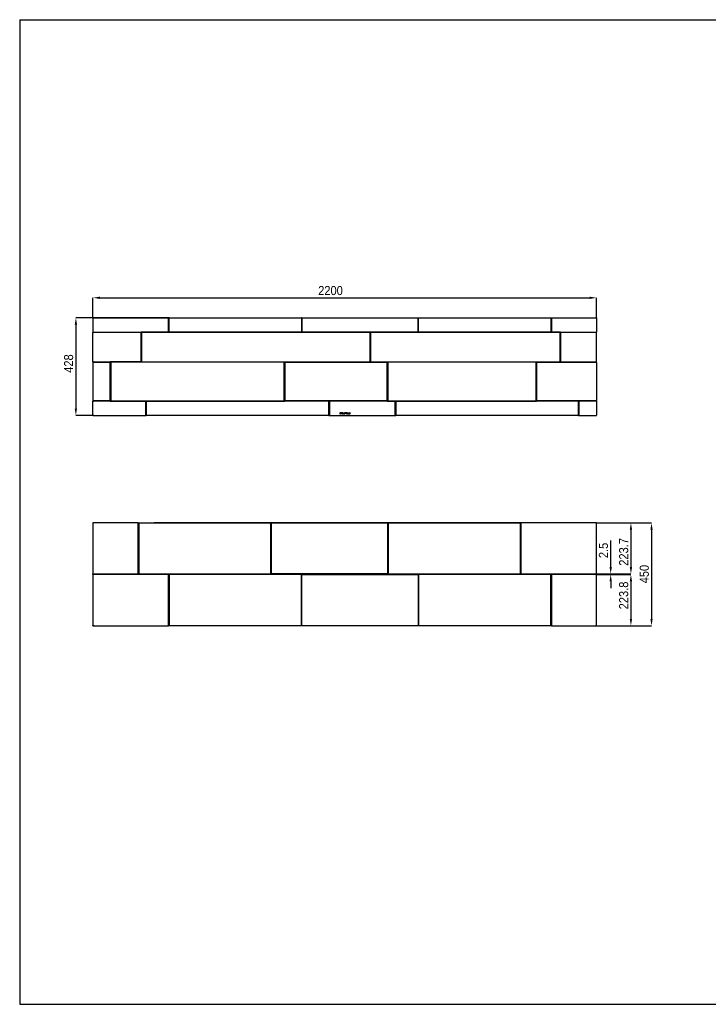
# Model space of a CAD drawing. Header units: millimetres. Extents: x 61 to 6211, y 219 to 4524.
# Tile 1 of 4: x 61 to 3070, y 219 to 4524. Entities that reach past the tile are written whole.
import ezdxf

# ---------------------------------------------------------------- set-up
doc = ezdxf.new("R2010")
doc.units = ezdxf.units.MM
doc.header["$LTSCALE"] = 15
doc.header["$PDSIZE"] = -1
doc.linetypes.add('SLD-Solido', pattern=[0])
doc.layers.add('QUOTE', color=1, linetype='SLD-Solido')
doc.layers.add('SCHIZZI', color=9, linetype='Continuous')
doc.styles.add('SLDTEXTSTYLE0', font='Gothic.ttf', dxfattribs={"width": 0.913})
doc.dimstyles.new('SLDDIMSTYLE0', dxfattribs={"dimtxt": 39.6875, "dimasz": 30, "dimexe": 0, "dimexo": 0.0625, "dimgap": 9.921875, "dimtad": 1, "dimdec": 1, "dimrnd": 1e-09, "dimzin": 12, "dimdsep": 46, "dimtxsty": 'SLDTEXTSTYLE0', "dimsah": 1, "dimcen": 0.09, "dimadec": 0, "dimazin": 3, "dimtfac": 1, "dimtdec": 1, "dimtofl": 0, "dimtmove": 0, "dimatfit": 3, "dimfxl": 0, "dimfrac": 2, "dimtolj": 1, "dimtzin": 12, "dimarcsym": 0})
doc.dimstyles.new('SLDDIMSTYLE1', dxfattribs={"dimtxt": 39.6875, "dimasz": 30, "dimexe": 0, "dimexo": 0.0625, "dimgap": 9.921875, "dimtad": 1, "dimdec": 1, "dimrnd": 1e-09, "dimzin": 12, "dimdsep": 46, "dimtxsty": 'SLDTEXTSTYLE0', "dimsah": 1, "dimcen": 0.09, "dimadec": 0, "dimazin": 3, "dimtfac": 1, "dimtdec": 1, "dimtmove": 0, "dimatfit": 0, "dimfxl": 0, "dimfrac": 2, "dimtolj": 1, "dimtzin": 12, "dimarcsym": 0})

# ---------------------------------------------------------------- blocks, each defined once
blk = doc.blocks.new('_D')
at = {"layer": 'Defpoints', "color": 0}
for p in [(2581.5, 3308.1), (381.5, 3219.1), (2581.5, 3219.1)]:
    blk.add_point(p, dxfattribs=at)
at = {"layer": 'QUOTE', "color": 0, "lineweight": -2}
for p, q in [((381.5, 3219.2), (381.5, 3308.1)), ((411.5, 3308.1), (2551.5, 3308.1)), ((2581.5, 3219.2), (2581.5, 3308.1))]:
    blk.add_line(p, q, dxfattribs=at)
at = {"layer": 'QUOTE', "color": 0}
for points in [[(411.5, 3313.1), (411.5, 3303.1), (381.5, 3308.1)], [(2551.5, 3313.1), (2551.5, 3303.1), (2581.5, 3308.1)]]:
    blk.add_solid(points, dxfattribs=at)
at = {"layer": 'QUOTE', "color": 0, "insert": (1419.1, 3359.7), "char_height": 39.69, "attachment_point": 2, "style": 'SLDTEXTSTYLE0'}
blk.add_mtext('\\A1;2200', dxfattribs=at)
blk = doc.blocks.new('_D_1')
at = {"layer": 'Defpoints', "color": 0}
for p in [(714.2, 3221.1), (306.7, 2793.1), (383.6, 2793.1)]:
    blk.add_point(p, dxfattribs=at)
at = {"layer": 'QUOTE', "color": 0, "lineweight": -2}
for p, q in [((714.1, 3221.1), (306.7, 3221.1)), ((306.7, 3191.1), (306.7, 2823.1)), ((383.5, 2793.1), (306.7, 2793.1))]:
    blk.add_line(p, q, dxfattribs=at)
at = {"layer": 'QUOTE', "color": 0}
for points in [[(301.7, 3191.1), (311.7, 3191.1), (306.7, 3221.1)], [(301.7, 2823.1), (311.7, 2823.1), (306.7, 2793.1)]]:
    blk.add_solid(points, dxfattribs=at)
at = {"layer": 'QUOTE', "color": 0, "insert": (255.1, 3020.6), "char_height": 39.69, "attachment_point": 2, "rotation": 90, "style": 'SLDTEXTSTYLE0'}
blk.add_mtext('\\A1;428', dxfattribs=at)
blk = doc.blocks.new('_D_3')
at = {"layer": 'Defpoints', "color": 0}
for p in [(2581.5, 2324.2), (2581.5, 2100.5), (2731.6, 2100.5)]:
    blk.add_point(p, dxfattribs=at)
at = {"layer": 'QUOTE', "color": 0, "lineweight": -2}
for p, q in [((2581.5, 2324.2), (2731.6, 2324.2)), ((2731.6, 2294.2), (2731.6, 2130.5)), ((2581.5, 2100.5), (2731.6, 2100.5))]:
    blk.add_line(p, q, dxfattribs=at)
at = {"layer": 'QUOTE', "color": 0}
for points in [[(2726.6, 2294.2), (2736.6, 2294.2), (2731.6, 2324.2)], [(2726.6, 2130.5), (2736.6, 2130.5), (2731.6, 2100.5)]]:
    blk.add_solid(points, dxfattribs=at)
at = {"layer": 'QUOTE', "color": 0, "insert": (2680, 2197.1), "char_height": 39.69, "attachment_point": 2, "rotation": 90, "style": 'SLDTEXTSTYLE0'}
blk.add_mtext('\\A1;223.7', dxfattribs=at)
blk = doc.blocks.new('_D_4')
at = {"layer": 'Defpoints', "color": 0}
for p in [(2581.5, 2098), (2581.5, 1874.2), (2731.6, 1874.2)]:
    blk.add_point(p, dxfattribs=at)
at = {"layer": 'QUOTE', "color": 0, "lineweight": -2}
for p, q in [((2581.5, 2098), (2731.6, 2098)), ((2731.6, 2068), (2731.6, 1904.2)), ((2581.5, 1874.2), (2731.6, 1874.2))]:
    blk.add_line(p, q, dxfattribs=at)
at = {"layer": 'QUOTE', "color": 0}
for points in [[(2726.6, 2068), (2736.6, 2068), (2731.6, 2098)], [(2726.6, 1904.2), (2736.6, 1904.2), (2731.6, 1874.2)]]:
    blk.add_solid(points, dxfattribs=at)
at = {"layer": 'QUOTE', "color": 0, "insert": (2680, 2006.6), "char_height": 39.69, "attachment_point": 2, "rotation": 90, "style": 'SLDTEXTSTYLE0'}
blk.add_mtext('\\A1;223.8', dxfattribs=at)
blk = doc.blocks.new('_D_5')
at = {"layer": 'Defpoints', "color": 0}
for p in [(2581.5, 2324.2), (2581.5, 1874.2), (2821.6, 1874.2)]:
    blk.add_point(p, dxfattribs=at)
at = {"layer": 'QUOTE', "color": 0, "lineweight": -2}
for p, q in [((2581.5, 2324.2), (2821.6, 2324.2)), ((2821.6, 2294.2), (2821.6, 1904.2)), ((2581.5, 1874.2), (2821.6, 1874.2))]:
    blk.add_line(p, q, dxfattribs=at)
at = {"layer": 'QUOTE', "color": 0}
for points in [[(2816.6, 2294.2), (2826.6, 2294.2), (2821.6, 2324.2)], [(2816.6, 1904.2), (2826.6, 1904.2), (2821.6, 1874.2)]]:
    blk.add_solid(points, dxfattribs=at)
at = {"layer": 'QUOTE', "color": 0, "insert": (2770, 2100.1), "char_height": 39.69, "attachment_point": 2, "rotation": 90, "style": 'SLDTEXTSTYLE0'}
blk.add_mtext('\\A1;450', dxfattribs=at)
blk = doc.blocks.new('_D_6')
at = {"layer": 'Defpoints', "color": 0}
for p in [(2581.5, 2100.5), (2581.5, 2098), (2643.2, 2098)]:
    blk.add_point(p, dxfattribs=at)
at = {"layer": 'QUOTE', "color": 0, "lineweight": -2}
for p, q in [((2643.2, 2130.5), (2643.2, 2246.5)), ((2581.5, 2100.5), (2643.2, 2100.5)), ((2581.5, 2098), (2643.2, 2098)), ((2643.2, 2098), (2643.2, 2100.5)), ((2643.2, 2068), (2643.2, 2038))]:
    blk.add_line(p, q, dxfattribs=at)
at = {"layer": 'QUOTE', "color": 0}
for points in [[(2638.2, 2130.5), (2648.2, 2130.5), (2643.2, 2100.5)], [(2638.2, 2068), (2648.2, 2068), (2643.2, 2098)]]:
    blk.add_solid(points, dxfattribs=at)
at = {"layer": 'QUOTE', "color": 0, "insert": (2591.6, 2203.5), "char_height": 39.69, "attachment_point": 2, "rotation": 90, "style": 'SLDTEXTSTYLE0'}
blk.add_mtext('\\A1;2.5', dxfattribs=at)

msp = doc.modelspace()

# ---------------------------------------------------------------- linework, layer by layer
for p, q in [((381.45, 3219.12), (381.45, 3158.37)), ((383.45, 3221.12), (711.7, 3221.12)), ((711.7, 3219.12), (711.7, 3221.12)), ((711.7, 3221.12), (714.2, 3221.12)), ((711.7, 3220.12), (714.2, 3220.12)), ((711.7, 3219.62), (714.2, 3219.62)), ((711.7, 3160.37), (711.7, 3219.12)), ((714.2, 3219.12), (714.2, 3221.12)), ((714.2, 3221.12), (1291.7, 3221.12)), ((714.2, 3160.37), (714.2, 3219.12)), ((1294.2, 3221.12), (1291.7, 3221.12)), ((1291.7, 3221.12), (1291.7, 3219.12)), ((1294.2, 3220.12), (1291.7, 3220.12)), ((1291.7, 3219.62), (1294.2, 3219.62)), ((1291.7, 3219.12), (1291.7, 3160.37)), ((1294.2, 3221.12), (1801.7, 3221.12)), ((1294.2, 3219.12), (1294.2, 3221.12)), ((1294.2, 3219.12), (1294.2, 3160.37)), ((1801.7, 3221.12), (1801.7, 3219.12)), ((1801.7, 3221.12), (1804.2, 3221.12)), ((1801.7, 3220.12), (1804.2, 3220.12)), ((1801.7, 3219.62), (1804.2, 3219.62)), ((1801.7, 3160.37), (1801.7, 3219.12)), ((1804.2, 3219.12), (1804.2, 3221.12)), ((1804.2, 3221.12), (2381.7, 3221.12)), ((1804.2, 3160.37), (1804.2, 3219.12)), ((2381.7, 3221.12), (2384.2, 3221.12)), ((2381.7, 3221.12), (2381.7, 3219.12)), ((2381.7, 3220.12), (2384.2, 3220.12)), ((2381.7, 3219.62), (2384.2, 3219.62)), ((2381.7, 3219.12), (2381.7, 3160.37)), ((2384.2, 3221.12), (2384.2, 3219.12)), ((2384.2, 3221.12), (2579.45, 3221.12)), ((2384.2, 3219.12), (2384.2, 3160.37)), ((2581.45, 3219.12), (2581.45, 3158.37)), ((381.45, 3158.37), (709.7, 3158.37)), ((381.45, 3028.37), (381.45, 3155.87)), ((381.45, 3155.87), (383.45, 3155.87)), ((382.95, 3155.87), (382.95, 3158.37)), ((589.7, 3155.87), (383.45, 3155.87)), ((591.7, 3030.37), (591.7, 3153.87)), ((2423.95, 3158.12), (591.95, 3158.12)), ((591.95, 3158.12), (591.95, 3028.12)), ((595.95, 3156.12), (593.95, 3156.12)), ((593.95, 3156.12), (593.95, 3154.12)), ((593.95, 3154.12), (593.95, 3030.12)), ((1589.95, 3156.12), (595.95, 3156.12)), ((1289.7, 3158.37), (716.2, 3158.37)), ((1296.2, 3158.37), (1799.7, 3158.37)), ((1583.45, 3156.12), (1583.45, 3158.12)), ((1591.95, 3156.12), (1589.95, 3156.12)), ((1591.95, 3154.12), (1591.95, 3156.12)), ((1591.95, 3030.12), (1591.95, 3154.12)), ((1593.95, 3156.12), (1593.95, 3154.12)), ((1595.95, 3156.12), (1593.95, 3156.12)), ((1593.95, 3154.12), (1593.95, 3030.12)), ((2419.95, 3156.12), (1595.95, 3156.12)), ((1602.45, 3158.12), (1602.45, 3156.12)), ((2379.7, 3158.37), (1806.2, 3158.37)), ((2386.2, 3158.37), (2581.45, 3158.37)), ((2421.95, 3156.12), (2419.95, 3156.12)), ((2421.95, 3154.12), (2421.95, 3156.12)), ((2421.95, 3030.12), (2421.95, 3154.12)), ((2423.95, 3026.12), (2423.95, 3158.12)), ((2424.2, 3153.87), (2424.2, 3030.37)), ((2579.45, 3155.87), (2426.2, 3155.87)), ((2579.45, 3155.87), (2581.45, 3155.87)), ((2579.95, 3158.37), (2579.95, 3155.87)), ((2581.45, 3028.37), (2581.45, 3155.87)), ((593.75, 3077.62), (591.95, 3077.62)), ((593.75, 3077.62), (593.75, 3075)), ((593.75, 3075), (593.95, 3074.69)), ((383.45, 3028.37), (381.45, 3028.37)), ((381.45, 3025.87), (381.45, 2858.37)), ((381.45, 3025.87), (383.45, 3025.87)), ((382.95, 3025.87), (382.95, 3028.37)), ((383.45, 3028.37), (589.7, 3028.37)), ((454.7, 3025.87), (383.45, 3025.87)), ((456.7, 2860.37), (456.7, 3023.87)), ((456.95, 3028.12), (456.95, 2856.12)), ((591.95, 3028.12), (456.95, 3028.12)), ((460.95, 3026.12), (458.95, 3026.12)), ((458.95, 3026.12), (458.95, 3024.12)), ((458.95, 3024.12), (458.95, 2860.12)), ((1214.95, 3026.12), (460.95, 3026.12)), ((593.75, 3042.12), (591.95, 3042.12)), ((593.95, 3046.54), (593.75, 3046.24)), ((593.75, 3046.24), (593.75, 3045.12)), ((593.75, 3045.12), (593.75, 3042.12)), ((593.75, 3042.12), (593.75, 3034.92)), ((593.95, 3030.12), (593.95, 3028.12)), ((593.95, 3028.12), (595.95, 3028.12)), ((595.95, 3028.12), (1589.95, 3028.12)), ((1216.95, 3026.12), (1214.95, 3026.12)), ((1216.95, 3024.12), (1216.95, 3026.12)), ((1216.95, 2860.12), (1216.95, 3024.12)), ((1666.95, 3026.12), (1218.95, 3026.12)), ((1218.95, 3026.12), (1218.95, 2856.12)), ((1219.2, 3023.87), (1219.2, 2860.37)), ((1664.7, 3025.87), (1221.2, 3025.87)), ((1530.7, 3027.17), (1532, 3027.17)), ((1532, 3028.12), (1532, 3027.17)), ((1534.8, 3027.17), (1532, 3027.17)), ((1534.8, 3028.12), (1534.8, 3027.17)), ((1548.2, 3027.17), (1534.8, 3027.17)), ((1548.2, 3028.12), (1548.2, 3027.17)), ((1553.7, 3027.17), (1548.2, 3027.17)), ((1553.7, 3028.12), (1553.7, 3027.17)), ((1574.55, 3026.62), (1574.55, 3028.12)), ((1577.55, 3026.62), (1574.55, 3026.62)), ((1577.55, 3026.62), (1577.55, 3028.12)), ((1583.45, 3026.12), (1583.45, 3028.12)), ((1589.95, 3028.12), (1591.95, 3028.12)), ((1591.95, 3028.12), (1591.95, 3030.12)), ((1593.95, 3030.12), (1593.95, 3028.12)), ((1593.95, 3028.12), (1595.95, 3028.12)), ((1595.95, 3028.12), (2419.95, 3028.12)), ((1602.45, 3028.12), (1602.45, 3026.12)), ((1666.7, 2860.37), (1666.7, 3023.87)), ((1666.95, 2856.12), (1666.95, 3026.12)), ((1668.95, 3026.12), (1668.95, 3024.12)), ((1670.95, 3026.12), (1668.95, 3026.12)), ((1668.95, 3024.12), (1668.95, 2860.12)), ((2314.95, 3026.12), (1670.95, 3026.12)), ((2316.95, 3026.12), (2314.95, 3026.12)), ((2316.95, 3024.12), (2316.95, 3026.12)), ((2316.95, 2860.12), (2316.95, 3024.12)), ((2318.95, 2856.12), (2318.95, 3026.12)), ((2318.95, 3026.12), (2423.95, 3026.12)), ((2319.2, 3023.87), (2319.2, 2860.37)), ((2579.45, 3025.87), (2321.2, 3025.87)), ((2419.95, 3028.12), (2421.95, 3028.12)), ((2421.95, 3028.12), (2421.95, 3030.12)), ((2426.2, 3028.37), (2579.45, 3028.37)), ((2581.45, 3028.37), (2579.45, 3028.37)), ((2579.45, 3025.87), (2581.45, 3025.87)), ((2579.95, 3028.37), (2579.95, 3025.87)), ((2581.45, 3025.87), (2581.45, 2858.37)), ((383.45, 2858.37), (381.45, 2858.37)), ((381.45, 2795.12), (381.45, 2855.87)), ((381.45, 2855.87), (383.45, 2855.87)), ((382.95, 2855.87), (382.95, 2858.37)), ((383.45, 2858.37), (454.7, 2858.37)), ((609.7, 2855.87), (383.45, 2855.87)), ((456.95, 2856.12), (1218.95, 2856.12)), ((458.95, 2860.12), (458.95, 2858.12)), ((458.95, 2858.12), (460.95, 2858.12)), ((460.95, 2858.12), (1214.95, 2858.12)), ((611.7, 2795.12), (611.7, 2853.87)), ((614.2, 2853.87), (614.2, 2795.12)), ((1409.7, 2855.87), (616.2, 2855.87)), ((1214.95, 2858.12), (1216.95, 2858.12)), ((1216.95, 2858.12), (1216.95, 2860.12)), ((1221.2, 2858.37), (1664.7, 2858.37)), ((1411.7, 2795.12), (1411.7, 2853.87)), ((1414.2, 2853.87), (1414.2, 2795.12)), ((1699.7, 2855.87), (1416.2, 2855.87)), ((1666.95, 2856.12), (2318.95, 2856.12)), ((1668.95, 2860.12), (1668.95, 2858.12)), ((1668.95, 2858.12), (1670.95, 2858.12)), ((1670.95, 2858.12), (2314.95, 2858.12)), ((1701.7, 2795.12), (1701.7, 2853.87)), ((1704.7, 2853.87), (1704.7, 2795.12)), ((2500.2, 2855.87), (1706.7, 2855.87)), ((2314.95, 2858.12), (2316.95, 2858.12)), ((2316.95, 2858.12), (2316.95, 2860.12)), ((2321.2, 2858.37), (2579.45, 2858.37)), ((2502.2, 2795.12), (2502.2, 2853.87)), ((2504.2, 2853.87), (2504.2, 2795.12)), ((2579.45, 2855.87), (2506.2, 2855.87)), ((2581.45, 2858.37), (2579.45, 2858.37)), ((2579.45, 2855.87), (2581.45, 2855.87)), ((2579.95, 2858.37), (2579.95, 2855.87)), ((2581.45, 2855.87), (2581.45, 2795.12)), ((1460.12, 2805.07), (1460.12, 2800.67)), ((1461.77, 2805.07), (1460.12, 2805.07)), ((1460.12, 2800.67), (1461.77, 2800.67)), ((1461.77, 2804.33), (1460.93, 2804.33)), ((1460.93, 2804.33), (1460.93, 2801.41)), ((1460.93, 2801.41), (1461.77, 2801.41)), ((1463.26, 2802.86), (1463.26, 2802.87)), ((1464.1, 2802.87), (1464.1, 2802.88)), ((1467.01, 2805.04), (1465.17, 2805.04)), ((1465.17, 2805.04), (1465.17, 2802.6)), ((1465.17, 2802.6), (1467.03, 2802.6)), ((1465.71, 2804.07), (1465.71, 2804.56)), ((1465.71, 2804.56), (1467.01, 2804.56)), ((1466.86, 2804.07), (1465.71, 2804.07)), ((1465.71, 2803.08), (1465.71, 2803.59)), ((1465.71, 2803.59), (1466.86, 2803.59)), ((1467.03, 2803.08), (1465.71, 2803.08)), ((1466.86, 2803.59), (1466.86, 2804.07)), ((1467.01, 2804.56), (1467.01, 2805.04)), ((1467.03, 2802.6), (1467.03, 2803.08)), ((1468.26, 2802.87), (1468.26, 2802.86)), ((1469.18, 2801.01), (1468.52, 2799.56)), ((1468.52, 2799.56), (1469.14, 2799.56)), ((1469.1, 2802.88), (1469.1, 2802.87)), ((1469.14, 2799.56), (1469.68, 2800.75)), ((1469.53, 2801.76), (1470.72, 2804.38)), ((1470, 2801.45), (1471.25, 2804.21)), ((1471.58, 2806.26), (1471.05, 2805.1)), ((1471.58, 2804.93), (1472.19, 2806.26)), ((1472.19, 2806.26), (1471.58, 2806.26)), ((1471.72, 2803.86), (1471.74, 2803.85)), ((1471.74, 2803.85), (1472.26, 2804.45)), ((1471.77, 2801.92), (1471.75, 2801.91)), ((1472.29, 2801.39), (1471.77, 2801.92)), ((1472.26, 2804.45), (1472.24, 2804.46)), ((1472.27, 2801.38), (1472.29, 2801.39)), ((1475.52, 2805.1), (1473.59, 2800.67)), ((1473.59, 2800.67), (1474.42, 2800.67)), ((1474.42, 2800.67), (1474.86, 2801.73)), ((1474.86, 2801.73), (1476.89, 2801.73)), ((1475.88, 2804.11), (1475.16, 2802.45)), ((1475.16, 2802.45), (1476.6, 2802.45)), ((1476.26, 2805.1), (1475.52, 2805.1)), ((1476.6, 2802.45), (1475.88, 2804.11)), ((1476.26, 2805.09), (1476.26, 2805.1)), ((1478.19, 2800.67), (1476.26, 2805.09)), ((1476.89, 2801.73), (1477.33, 2800.67)), ((1477.33, 2800.67), (1478.19, 2800.67)), ((1479.93, 2801.91), (1479.44, 2801.33)), ((1479.44, 2801.33), (1479.46, 2801.31)), ((1479.63, 2803.85), (1479.63, 2803.84)), ((1479.95, 2801.89), (1479.93, 2801.91)), ((1480.44, 2803.9), (1480.44, 2803.92)), ((1482.06, 2801.87), (1482.06, 2801.86)), ((1482.29, 2803.97), (1482.31, 2803.95)), ((1482.31, 2803.95), (1482.74, 2804.57)), ((1482.74, 2804.57), (1482.73, 2804.58)), ((1482.87, 2801.93), (1482.87, 2801.95)), ((1487.83, 2805.07), (1484.25, 2805.07)), ((1484.25, 2805.07), (1484.25, 2804.32)), ((1484.25, 2804.32), (1485.63, 2804.32)), ((1485.63, 2804.32), (1485.63, 2800.67)), ((1485.63, 2800.67), (1486.45, 2800.67)), ((1486.45, 2800.67), (1486.45, 2804.32)), ((1486.45, 2804.32), (1487.83, 2804.32)), ((1487.83, 2804.32), (1487.83, 2805.07)), ((1492.8, 2805.07), (1489.52, 2805.07)), ((1489.52, 2805.07), (1489.52, 2800.67)), ((1489.52, 2800.67), (1492.83, 2800.67)), ((1490.33, 2803.26), (1490.33, 2804.34)), ((1490.33, 2804.34), (1492.8, 2804.34)), ((1492.52, 2803.26), (1490.33, 2803.26)), ((1490.33, 2801.4), (1490.33, 2802.53)), ((1490.33, 2802.53), (1492.52, 2802.53)), ((1492.83, 2801.4), (1490.33, 2801.4)), ((1492.52, 2802.53), (1492.52, 2803.26)), ((1492.8, 2804.34), (1492.8, 2805.07)), ((1492.83, 2800.67), (1492.83, 2801.4)), ((1494.62, 2805.07), (1494.62, 2800.67)), ((1495.43, 2805.07), (1494.62, 2805.07)), ((1494.62, 2800.67), (1497.72, 2800.67)), ((1495.43, 2801.41), (1495.43, 2805.07)), ((1497.72, 2801.41), (1495.43, 2801.41)), ((1497.72, 2800.67), (1497.72, 2801.41)), ((1499.4, 2805.07), (1499.4, 2800.67)), ((1500.21, 2805.07), (1499.4, 2805.07)), ((1499.4, 2800.67), (1502.5, 2800.67)), ((1500.21, 2801.41), (1500.21, 2805.07)), ((1502.5, 2801.41), (1500.21, 2801.41)), ((1502.5, 2800.67), (1502.5, 2801.41)), ((1504.23, 2805.07), (1504.23, 2800.67)), ((1505.04, 2805.07), (1504.23, 2805.07)), ((1504.23, 2800.67), (1505.04, 2800.67)), ((1505.04, 2800.67), (1505.04, 2805.07)), ((381.45, 2794.62), (381.45, 2795.12)), ((383.45, 2794.62), (381.45, 2794.62)), ((383.45, 2794.62), (383.45, 2795.12)), ((383.45, 2793.12), (383.45, 2794.12)), ((383.45, 2793.12), (383.59, 2793.12)), ((383.59, 2793.12), (611.7, 2793.12)), ((611.7, 2795.12), (611.7, 2793.12)), ((614.2, 2794.62), (611.7, 2794.62)), ((611.7, 2794.12), (614.2, 2794.12)), ((611.7, 2793.12), (614.2, 2793.12)), ((614.2, 2793.12), (614.2, 2795.12)), ((1411.7, 2793.12), (614.2, 2793.12)), ((1411.7, 2795.12), (1411.7, 2793.12)), ((1414.2, 2794.62), (1411.7, 2794.62)), ((1411.7, 2794.12), (1414.2, 2794.12)), ((1411.7, 2793.12), (1414.2, 2793.12)), ((1414.2, 2793.12), (1414.2, 2795.12)), ((1414.2, 2793.12), (1701.7, 2793.12)), ((1701.7, 2795.12), (1701.7, 2793.12)), ((1704.7, 2794.62), (1701.7, 2794.62)), ((1701.7, 2794.12), (1704.7, 2794.12)), ((1701.7, 2793.12), (1704.7, 2793.12)), ((1704.7, 2793.12), (1704.7, 2795.12)), ((2502.2, 2793.12), (1704.7, 2793.12)), ((2502.2, 2795.12), (2502.2, 2793.12)), ((2504.2, 2794.62), (2502.2, 2794.62)), ((2502.2, 2794.12), (2504.2, 2794.12)), ((2502.2, 2793.12), (2504.2, 2793.12)), ((2504.2, 2793.12), (2504.2, 2795.12)), ((2504.2, 2793.12), (2579.31, 2793.12)), ((2579.31, 2793.12), (2579.45, 2793.12)), ((2579.45, 2794.62), (2579.45, 2795.12)), ((2581.45, 2794.62), (2579.45, 2794.62)), ((2579.45, 2793.12), (2579.45, 2794.12)), ((2581.45, 2794.62), (2581.45, 2795.12)), ((2314.45, 2324.75), (648.45, 2324.75)), ((648.45, 2324.75), (648.45, 2324.25)), ((2314.45, 2324.75), (2314.45, 2324.25)), ((381.45, 2324.25), (381.45, 2323.25)), ((578.7, 2324.25), (381.45, 2324.25)), ((382.02, 2323.15), (381.45, 2323.15)), ((381.45, 2323.15), (381.45, 2100.5)), ((381.71, 2323.24), (381.67, 2323.16)), ((382.64, 2322.84), (382.63, 2322.81)), ((578.7, 2324.25), (581.2, 2324.25)), ((578.7, 2322.25), (578.7, 2324.25)), ((578.7, 2323.25), (581.2, 2323.25)), ((578.7, 2102.5), (578.7, 2322.25)), ((578.7, 2321.75), (581.2, 2321.75)), ((581.2, 2322.25), (581.2, 2324.25)), ((581.2, 2324.25), (1158.7, 2324.25)), ((581.2, 2322.25), (581.2, 2102.5)), ((1158.7, 2324.25), (1158.7, 2322.25)), ((1158.7, 2102.5), (1158.7, 2322.25)), ((1158.7, 2321.75), (1161.2, 2321.75)), ((1161.2, 2322.25), (1161.2, 2324.25)), ((1161.2, 2324.25), (1668.7, 2324.25)), ((1161.2, 2102.5), (1161.2, 2322.25)), ((1668.7, 2324.25), (1668.7, 2322.25)), ((1668.7, 2322.25), (1668.7, 2102.5)), ((1668.7, 2321.75), (1671.2, 2321.75)), ((1671.2, 2322.25), (1671.2, 2324.25)), ((1671.2, 2324.25), (2248.7, 2324.25)), ((1671.2, 2322.25), (1671.2, 2102.5)), ((2248.7, 2324.25), (2248.7, 2322.25)), ((2248.7, 2102.5), (2248.7, 2322.25)), ((2248.7, 2321.75), (2251.2, 2321.75)), ((2251.2, 2324.25), (2251.2, 2322.25)), ((2581.45, 2324.25), (2251.2, 2324.25)), ((2251.2, 2322.25), (2251.2, 2102.5)), ((2580.28, 2322.81), (2580.26, 2322.84)), ((2580.88, 2323.15), (2581.45, 2323.15)), ((2581.29, 2323.03), (2581.19, 2323.24)), ((2581.45, 2324.25), (2581.45, 2323.25)), ((2581.45, 2100.5), (2581.45, 2323.15)), ((381.45, 2098), (381.45, 2100.5)), ((381.45, 2100.5), (383.45, 2100.5)), ((381.45, 2098), (381.45, 1875.35)), ((383.45, 2098), (381.45, 2098)), ((382.45, 2098), (382.45, 2100.5)), ((382.95, 2098), (382.95, 2100.5)), ((383.45, 2100.5), (576.7, 2100.5)), ((709.7, 2098), (383.45, 2098)), ((583.2, 2100.5), (1156.7, 2100.5)), ((711.7, 1876.25), (711.7, 2096)), ((714.2, 2096), (714.2, 1876.25)), ((1289.7, 2098), (716.2, 2098)), ((1666.7, 2100.5), (1163.2, 2100.5)), ((1291.7, 1876.25), (1291.7, 2096)), ((1294.2, 1876.25), (1294.2, 2096)), ((1296.2, 2098), (1799.7, 2098)), ((1673.2, 2100.5), (2246.7, 2100.5)), ((1801.7, 2096), (1801.7, 1876.25)), ((1804.2, 2096), (1804.2, 1876.25)), ((2379.7, 2098), (1806.2, 2098)), ((2253.2, 2100.5), (2579.45, 2100.5)), ((2381.7, 1876.25), (2381.7, 2096)), ((2384.2, 2096), (2384.2, 1876.25)), ((2579.45, 2098), (2386.2, 2098)), ((2579.45, 2100.5), (2581.45, 2100.5)), ((2581.45, 2098), (2579.45, 2098)), ((2579.95, 2100.5), (2579.95, 2098)), ((2580.45, 2100.5), (2580.45, 2098)), ((2581.45, 2100.5), (2581.45, 2098)), ((2581.45, 1875.35), (2581.45, 2098)), ((382.02, 1875.35), (381.45, 1875.35)), ((381.45, 1874.25), (381.45, 1875.25)), ((381.45, 1874.25), (711.7, 1874.25)), ((381.61, 1875.47), (381.71, 1875.26)), ((382.63, 1875.68), (382.64, 1875.66)), ((711.7, 1874.25), (711.7, 1876.25)), ((714.2, 1874.75), (711.7, 1874.75)), ((714.2, 1874.25), (711.7, 1874.25)), ((714.2, 1874.25), (714.2, 1876.25)), ((1291.7, 1874.25), (714.2, 1874.25)), ((1291.7, 1876.25), (1291.7, 1874.25)), ((1294.2, 1874.75), (1291.7, 1874.75)), ((1294.2, 1874.25), (1291.7, 1874.25)), ((1294.2, 1874.25), (1294.2, 1876.25)), ((1801.7, 1874.25), (1294.2, 1874.25)), ((1801.7, 1876.25), (1801.7, 1874.25)), ((1804.2, 1874.75), (1801.7, 1874.75)), ((1804.2, 1874.25), (1801.7, 1874.25)), ((1804.2, 1874.25), (1804.2, 1876.25)), ((2381.7, 1874.25), (1804.2, 1874.25)), ((2381.7, 1876.25), (2381.7, 1874.25)), ((2384.2, 1874.75), (2381.7, 1874.75)), ((2384.2, 1874.25), (2381.7, 1874.25)), ((2384.2, 1876.25), (2384.2, 1874.25)), ((2384.2, 1874.25), (2581.45, 1874.25)), ((2580.26, 1875.66), (2580.28, 1875.68)), ((2580.88, 1875.35), (2581.45, 1875.35)), ((2581.19, 1875.26), (2581.23, 1875.33)), ((2581.45, 1874.25), (2581.45, 1875.25))]:
    msp.add_line(p, q)
at = {"flags": 128}
for points in [[(593.75, 3034.92), (593.81, 3034.33), (593.95, 3033.84)], [(383.1, 1875.98), (383.1, 1875.98), (383.08, 1876.03)], [(2579.82, 1876.04), (2579.8, 1875.98), (2579.8, 1875.98)]]:
    msp.add_lwpolyline(points, dxfattribs=at)
for centre, radius, start, end in [((589.7, 3153.87), 2, 0, 90), ((595.95, 3154.12), 2, 90, 180), ((709.7, 3160.37), 2, 270, 0), ((716.2, 3160.37), 2, 180, 270), ((1289.7, 3160.37), 2, 270, 0), ((1296.2, 3160.37), 2, 180, 270), ((1589.95, 3154.12), 2, 0, 90), ((1595.95, 3154.12), 2, 90, 180), ((1799.7, 3160.37), 2, 270, 0), ((1806.2, 3160.37), 2, 180, 270), ((2379.7, 3160.37), 2, 270, 0), ((2386.2, 3160.37), 2, 180, 270), ((2419.95, 3154.12), 2, 0, 90), ((2426.2, 3153.87), 2, 90, 180), ((454.7, 3023.87), 2, 0, 90), ((460.95, 3024.12), 2, 90, 180), ((589.7, 3030.37), 2, 270, 0), ((596.75, 3034.92), 4.8, 180, 234.31467), ((595.95, 3030.12), 2, 180, 270), ((1214.95, 3024.12), 2, 0, 90), ((1221.2, 3023.87), 2, 90, 180), ((1530.7, 3029.97), 2.8, 221.35437, 270), ((1589.95, 3030.12), 2, 270, 0), ((1595.95, 3030.12), 2, 180, 270), ((1664.7, 3023.87), 2, 0, 90), ((1670.95, 3024.12), 2, 90, 180), ((2314.95, 3024.12), 2, 0, 90), ((2321.2, 3023.87), 2, 90, 180), ((2419.95, 3030.12), 2, 270, 0), ((2426.2, 3030.37), 2, 180, 270), ((454.7, 2860.37), 2, 270, 0), ((460.95, 2860.12), 2, 180, 270), ((609.7, 2853.87), 2, 0, 90), ((616.2, 2853.87), 2, 90, 180), ((1214.95, 2860.12), 2, 270, 0), ((1221.2, 2860.37), 2, 180, 270), ((1409.7, 2853.87), 2, 0, 90), ((1416.2, 2853.87), 2, 90, 180), ((1664.7, 2860.37), 2, 270, 0), ((1670.95, 2860.12), 2, 180, 270), ((1699.7, 2853.87), 2, 0, 90), ((1706.7, 2853.87), 2, 90, 180), ((2314.95, 2860.12), 2, 270, 0), ((2321.2, 2860.37), 2, 180, 270), ((2500.2, 2853.87), 2, 0, 90), ((2506.2, 2853.87), 2, 90, 180), ((576.7, 2102.5), 2, 270, 0), ((583.2, 2102.5), 2, 180, 270), ((709.7, 2096), 2, 0, 90), ((716.2, 2096), 2, 90, 180), ((1156.7, 2102.5), 2, 270, 0), ((1163.2, 2102.5), 2, 180, 270), ((1289.7, 2096), 2, 0, 90), ((1296.2, 2096), 2, 90, 180), ((1666.7, 2102.5), 2, 270, 0), ((1673.2, 2102.5), 2, 180, 270), ((1799.7, 2096), 2, 0, 90), ((1806.2, 2096), 2, 90, 180), ((2246.7, 2102.5), 2, 270, 0), ((2253.2, 2102.5), 2, 180, 270), ((2379.7, 2096), 2, 0, 90), ((2386.2, 2096), 2, 90, 180)]:
    msp.add_arc(centre, radius, start, end)
for points, knots in [([(383.45, 3221.12), (383.28, 3221.12), (383.12, 3221.07), (382.78, 3220.86), (382.62, 3220.72), (382.28, 3220.35), (382.12, 3220.13), (381.78, 3219.64), (381.62, 3219.38), (381.45, 3219.12)], [0, 0, 0, 0, 0.25, 0.25, 0.5, 0.5, 0.75, 0.75, 1, 1, 1, 1]), ([(381.45, 3219.12), (381.45, 3219.38), (381.5, 3219.64), (381.7, 3220.13), (381.85, 3220.35), (382.22, 3220.72), (382.44, 3220.87), (382.93, 3221.07), (383.19, 3221.12), (383.45, 3221.12)], [0, 0, 0, 0, 0.25, 0.25, 0.5, 0.5, 0.75, 0.75, 1, 1, 1, 1]), ([(2581.45, 3219.12), (2581.28, 3219.38), (2581.12, 3219.64), (2580.78, 3220.13), (2580.62, 3220.35), (2580.28, 3220.72), (2580.12, 3220.86), (2579.78, 3221.07), (2579.62, 3221.12), (2579.45, 3221.12)], [0, 0, 0, 0, 0.25, 0.25, 0.5, 0.5, 0.75, 0.75, 1, 1, 1, 1]), ([(2579.45, 3221.12), (2579.71, 3221.12), (2579.97, 3221.07), (2580.46, 3220.87), (2580.68, 3220.72), (2581.05, 3220.35), (2581.2, 3220.13), (2581.4, 3219.64), (2581.45, 3219.38), (2581.45, 3219.12)], [0, 0, 0, 0, 0.25, 0.25, 0.5, 0.5, 0.75, 0.75, 1, 1, 1, 1]), ([(1471.05, 2805.1), (1470.89, 2805.13), (1470.72, 2805.15), (1470.52, 2805.15), (1469.23, 2805.15), (1468.26, 2804.17), (1468.26, 2802.87)], [11, 11, 11, 11, 12, 12, 12, 13, 13, 13, 13]), ([(1470.72, 2804.38), (1470.66, 2804.39), (1470.59, 2804.4), (1470.52, 2804.4), (1469.71, 2804.4), (1469.1, 2803.75), (1469.1, 2802.88)], [2, 2, 2, 2, 3, 3, 3, 4, 4, 4, 4]), ([(1469.68, 2800.75), (1469.93, 2800.65), (1470.2, 2800.6), (1470.49, 2800.6), (1471.23, 2800.6), (1471.74, 2800.83), (1472.27, 2801.38)], [18, 18, 18, 18, 19, 19, 19, 20, 20, 20, 20]), ([(1471.75, 2801.91), (1471.38, 2801.56), (1471.05, 2801.35), (1470.52, 2801.35), (1470.33, 2801.35), (1470.16, 2801.38), (1470, 2801.45)], [0, 0, 0, 0, 1, 1, 1, 2, 2, 2, 2]), ([(1479.46, 2801.31), (1479.97, 2800.86), (1480.61, 2800.61), (1481.29, 2800.61), (1482.25, 2800.61), (1482.87, 2801.13), (1482.87, 2801.93)], [18, 18, 18, 18, 19, 19, 19, 20, 20, 20, 20]), ([(1482.73, 2804.58), (1482.27, 2804.95), (1481.74, 2805.13), (1481.13, 2805.13), (1480.25, 2805.13), (1479.63, 2804.6), (1479.63, 2803.85)], [7, 7, 7, 7, 8, 8, 8, 9, 9, 9, 9]), ([(1482.06, 2801.86), (1482.06, 2801.54), (1481.76, 2801.33), (1481.31, 2801.33), (1480.82, 2801.33), (1480.4, 2801.51), (1479.95, 2801.89)], [13, 13, 13, 13, 14, 14, 14, 15, 15, 15, 15]), ([(1480.44, 2803.92), (1480.44, 2804.21), (1480.71, 2804.41), (1481.12, 2804.41), (1481.51, 2804.41), (1481.89, 2804.27), (1482.29, 2803.97)], [2, 2, 2, 2, 3, 3, 3, 4, 4, 4, 4]), ([(381.55, 2794.62), (381.56, 2794.53), (381.62, 2794.18), (382.01, 2793.67), (382.66, 2793.21), (383.19, 2793.15), (383.45, 2793.12)], [0, 0, 0, 0, 0.1035995, 0.4023997, 0.7011998, 1, 1, 1, 1]), ([(382.61, 2794.62), (382.65, 2794.55), (382.75, 2794.36), (383.06, 2794.16), (383.32, 2794.13), (383.45, 2794.12)], [0, 0, 0, 0, 0.2419603, 0.6209802, 1, 1, 1, 1]), ([(383.59, 2793.12), (383.58, 2793.12), (383.57, 2793.17), (383.55, 2793.37), (383.53, 2793.52), (383.51, 2793.89), (383.5, 2794.11), (383.47, 2794.59), (383.46, 2794.86), (383.45, 2795.12)], [0, 0, 0, 0, 0.25, 0.25, 0.5, 0.5, 0.75, 0.75, 1, 1, 1, 1]), ([(2579.45, 2795.12), (2579.44, 2794.86), (2579.43, 2794.59), (2579.4, 2794.11), (2579.39, 2793.89), (2579.37, 2793.52), (2579.36, 2793.37), (2579.33, 2793.17), (2579.32, 2793.12), (2579.31, 2793.12)], [0, 0, 0, 0, 0.25, 0.25, 0.5, 0.5, 0.75, 0.75, 1, 1, 1, 1]), ([(2579.45, 2794.12), (2579.58, 2794.13), (2579.84, 2794.16), (2580.15, 2794.36), (2580.25, 2794.55), (2580.3, 2794.62)], [0, 0, 0, 0, 0.3790198, 0.7580397, 1, 1, 1, 1]), ([(2579.45, 2793.12), (2579.71, 2793.15), (2580.24, 2793.21), (2580.89, 2793.67), (2581.28, 2794.18), (2581.34, 2794.53), (2581.35, 2794.62)], [0, 0, 0, 0, 0.2988002, 0.5976003, 0.8964005, 1, 1, 1, 1]), ([(381.45, 2324.25), (381.49, 2324.25), (381.58, 2324.24), (381.7, 2324.21), (381.83, 2324.16), (381.96, 2324.09), (382.12, 2323.98), (382.29, 2323.84), (382.45, 2323.67), (382.59, 2323.51), (382.71, 2323.35), (382.85, 2323.16), (382.98, 2322.98), (383.14, 2322.74), (383.29, 2322.5), (383.41, 2322.31), (383.45, 2322.25)], [0, 0, 0, 0, 0.0626104, 0.1258313, 0.1899618, 0.254732, 0.3175725, 0.4288765, 0.5096272, 0.5565976, 0.6355701, 0.6997635, 0.7645984, 0.8227586, 0.9404048, 1, 1, 1, 1]), ([(381.45, 2323.25), (381.49, 2323.25), (381.61, 2323.24), (381.78, 2323.22), (381.97, 2323.17), (382.15, 2323.11), (382.32, 2323.03), (382.49, 2322.93), (382.67, 2322.83), (382.84, 2322.71), (383.05, 2322.56), (383.25, 2322.41), (383.4, 2322.29), (383.45, 2322.25)], [0, 0, 0, 0, 0.064167, 0.1720472, 0.2597271, 0.3482777, 0.4341911, 0.5209445, 0.6089473, 0.6978306, 0.7725931, 0.9236173, 1, 1, 1, 1]), ([(383.45, 2322.25), (383.32, 2322.32), (383.06, 2322.47), (382.73, 2322.69), (382.61, 2322.83), (382.56, 2322.89)], [0, 0, 0, 0, 0.3487788, 0.6975576, 1, 1, 1, 1]), ([(2579.45, 2322.25), (2579.53, 2322.38), (2579.7, 2322.65), (2579.96, 2323.03), (2580.21, 2323.38), (2580.47, 2323.69), (2580.72, 2323.94), (2580.97, 2324.12), (2581.21, 2324.23), (2581.37, 2324.24), (2581.45, 2324.25)], [0, 0, 0, 0, 0.1255245, 0.254681, 0.3803216, 0.5096046, 0.6352458, 0.7645294, 0.8808302, 1, 1, 1, 1]), ([(2579.45, 2322.25), (2579.57, 2322.34), (2579.8, 2322.52), (2580.14, 2322.77), (2580.5, 2322.99), (2580.83, 2323.14), (2581.15, 2323.23), (2581.35, 2323.24), (2581.45, 2323.25)], [0, 0, 0, 0, 0.1716459, 0.3482264, 0.5204767, 0.6977157, 0.847242, 1, 1, 1, 1]), ([(2580.34, 2322.88), (2580.28, 2322.82), (2580.16, 2322.68), (2579.84, 2322.47), (2579.58, 2322.32), (2579.45, 2322.25)], [0, 0, 0, 0, 0.2910977, 0.6455488, 1, 1, 1, 1]), ([(381.45, 1875.35), (381.45, 1875.42), (381.5, 1875.5), (381.7, 1875.65), (381.85, 1875.72), (382.22, 1875.87), (382.44, 1875.95), (382.93, 1876.1), (383.19, 1876.17), (383.45, 1876.25)], [0, 0, 0, 0, 0.25, 0.25, 0.5, 0.5, 0.75, 0.75, 1, 1, 1, 1]), ([(383.45, 1876.25), (383.28, 1875.98), (383.12, 1875.73), (382.78, 1875.24), (382.62, 1875.02), (382.28, 1874.65), (382.12, 1874.5), (381.78, 1874.3), (381.62, 1874.25), (381.45, 1874.25)], [0, 0, 0, 0, 0.25, 0.25, 0.5, 0.5, 0.75, 0.75, 1, 1, 1, 1]), ([(383.45, 1876.25), (383.28, 1876.12), (383.12, 1875.99), (382.79, 1875.74), (382.62, 1875.63), (382.29, 1875.45), (382.12, 1875.37), (381.78, 1875.27), (381.62, 1875.25), (381.45, 1875.25)], [0, 0, 0, 0, 0.25, 0.25, 0.5, 0.5, 0.75, 0.75, 1, 1, 1, 1]), ([(382.64, 1875.69), (382.67, 1875.73), (382.77, 1875.84), (383.06, 1876.02), (383.32, 1876.17), (383.45, 1876.25)], [0, 0, 0, 0, 0.1886844, 0.5943422, 1, 1, 1, 1]), ([(2579.45, 1876.25), (2579.71, 1876.17), (2579.97, 1876.1), (2580.46, 1875.95), (2580.68, 1875.87), (2581.05, 1875.72), (2581.2, 1875.65), (2581.4, 1875.5), (2581.45, 1875.42), (2581.45, 1875.35)], [0, 0, 0, 0, 0.25, 0.25, 0.5, 0.5, 0.75, 0.75, 1, 1, 1, 1]), ([(2581.45, 1874.25), (2581.28, 1874.25), (2581.12, 1874.3), (2580.78, 1874.5), (2580.62, 1874.65), (2580.28, 1875.02), (2580.12, 1875.24), (2579.78, 1875.72), (2579.62, 1875.98), (2579.45, 1876.25)], [0, 0, 0, 0, 0.25, 0.25, 0.5, 0.5, 0.75, 0.75, 1, 1, 1, 1]), ([(2581.45, 1875.25), (2581.28, 1875.25), (2581.12, 1875.27), (2580.79, 1875.37), (2580.62, 1875.45), (2580.29, 1875.63), (2580.12, 1875.74), (2579.78, 1875.99), (2579.62, 1876.12), (2579.45, 1876.25)], [0, 0, 0, 0, 0.25, 0.25, 0.5, 0.5, 0.75, 0.75, 1, 1, 1, 1]), ([(2579.45, 1876.25), (2579.58, 1876.17), (2579.84, 1876.02), (2580.17, 1875.81), (2580.29, 1875.67), (2580.35, 1875.6)], [0, 0, 0, 0, 0.3487788, 0.6975576, 1, 1, 1, 1])]:
    msp.add_open_spline(points, degree=3, knots=knots)
for points in [[(1464.1, 2802.88), (1464.1, 2804.15), (1463.12, 2805.07), (1461.77, 2805.07)], [(1463.26, 2802.87), (1463.26, 2803.73), (1462.64, 2804.33), (1461.77, 2804.33)], [(1461.77, 2800.67), (1463.12, 2800.67), (1464.1, 2801.6), (1464.1, 2802.87)], [(1461.77, 2801.41), (1462.64, 2801.41), (1463.26, 2802.01), (1463.26, 2802.86)], [(1468.26, 2802.86), (1468.26, 2802.07), (1468.62, 2801.41), (1469.18, 2801.01)], [(1469.1, 2802.87), (1469.1, 2802.43), (1469.26, 2802.04), (1469.53, 2801.76)], [(1471.25, 2804.21), (1471.41, 2804.12), (1471.56, 2804.01), (1471.72, 2803.86)], [(1472.24, 2804.46), (1472.06, 2804.63), (1471.86, 2804.8), (1471.58, 2804.93)], [(1479.63, 2803.84), (1479.63, 2803.02), (1480.14, 2802.75), (1481.09, 2802.52)], [(1481.45, 2803.24), (1480.65, 2803.43), (1480.44, 2803.57), (1480.44, 2803.9)], [(1481.09, 2802.52), (1481.91, 2802.33), (1482.06, 2802.16), (1482.06, 2801.87)], [(1482.87, 2801.95), (1482.87, 2802.62), (1482.46, 2803), (1481.45, 2803.24)], [(383.45, 2322.25), (383.19, 2322.32), (382.66, 2322.47), (382, 2322.7), (381.54, 2322.92), (381.48, 2323.07), (381.45, 2323.15)], [(2581.45, 2323.15), (2581.42, 2323.07), (2581.36, 2322.92), (2580.9, 2322.7), (2580.24, 2322.47), (2579.71, 2322.32), (2579.45, 2322.25)]]:
    msp.add_open_spline(points, degree=3)
at = {"layer": 'QUOTE', "color": 7}
msp.add_line((61.34, 4524.05), (6211.04, 4524.05), dxfattribs=at)
at = {"layer": 'SCHIZZI', "color": 7}
for p, q in [((61.34, 4524.05), (61.34, 219.05)), ((61.34, 219.05), (6211.34, 219.05))]:
    msp.add_line(p, q, dxfattribs=at)

# ---------------------------------------------------------------- dimensions: what is measured, and where the dimension line sits
at = {"layer": 'QUOTE'}
dim = msp.add_linear_dim(base=(2581.45, 3308.11), p1=(381.45, 3219.12), p2=(2581.45, 3219.12), dimstyle='SLDDIMSTYLE0', dxfattribs=at)
dim.commit()
dim.dimension.update_dxf_attribs({"geometry": '_D', "text_midpoint": (1419.08, 3308.11), "dimtype": 160})
for base, p1, p2, dimstyle, picture, middle in [((306.75, 2793.12), (714.2, 3221.12), (383.59, 2793.12), 'SLDDIMSTYLE0', '_D_1', (306.75, 3020.62)), ((2731.6094931, 2100.4976295), (2581.45082844, 2324.2476295), (2581.45082844, 2100.4976295), 'SLDDIMSTYLE0', '_D_3', (2731.6094931, 2197.10045758)), ((2821.61, 1874.25), (2581.45, 2324.25), (2581.45, 1874.25), 'SLDDIMSTYLE0', '_D_5', (2821.61, 2100.08)), ((2643.24, 2098), (2581.45, 2100.5), (2581.45, 2098), 'SLDDIMSTYLE1', '_D_6', (2643.24, 2203.5)), ((2731.6094931, 1874.2476295), (2581.45082844, 2097.9976295), (2581.45082844, 1874.2476295), 'SLDDIMSTYLE0', '_D_4', (2731.6094931, 2006.56819355))]:
    dim = msp.add_linear_dim(base=base, p1=p1, p2=p2, angle=90, dimstyle=dimstyle, dxfattribs=at)
    dim.commit()
    dim.dimension.update_dxf_attribs({"geometry": picture, "text_midpoint": middle, "dimtype": 160})

doc.saveas('drawing.dxf')
